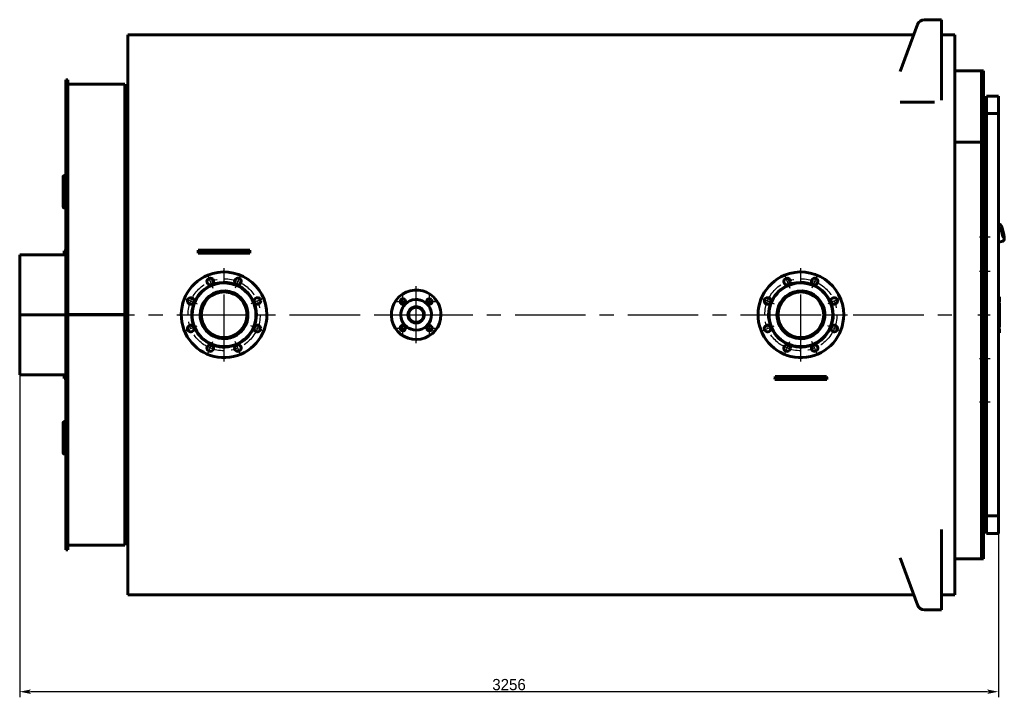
# Model space of a CAD drawing. Header units: millimetres. Extents: x 0 to 4827, y -183 to 841.
# Tile 6 of 6: x 4390 to 4827, y -170 to 131. Entities that reach past the tile are written whole.
import ezdxf

# ---------------------------------------------------------------- set-up
doc = ezdxf.new("R2010")
doc.units = ezdxf.units.MM
for name, pattern in [('CENTER_per1_scale0.196850', [10, 6.25, -1.25, 1.25, -1.25]), ('CENTER_per1_scale0.314961', [16, 10, -2, 2, -2]), ('CENTER_per1_scale0.354331', [18, 11.25, -2.25, 2.25, -2.25]), ('CENTER_per1_scale0.433071', [22, 13.75, -2.75, 2.75, -2.75]), ('CENTER_per3b_scale0.984586', [50.016949, 31.260593, -6.252119, 6.252119, -6.252119]), ('CENTER_per4_scale0.812008', [41.25, 25.78125, -5.15625, 5.15625, -5.15625]), ('CENTER_per6_scale0.935039', [47.5, 29.6875, -5.9375, 5.9375, -5.9375]), ('CENTER_perf_scale0.494739', [25.132741, 15.707963, -3.141593, 3.141593, -3.141593])]:
    doc.linetypes.add(name, pattern=pattern)
doc.styles.add('TextStyle_1', font='T-FLEX Type A.TTF', dxfattribs={"height": 5})
doc.dimstyles.new('DIM_ST_1', dxfattribs={"dimtxt": 5, "dimasz": 5, "dimexe": 2.5, "dimexo": 0, "dimtad": 1, "dimlfac": 7.5, "dimrnd": 0.01, "dimdsep": 46, "dimtxsty": 'TextStyle_1', "dimblk": 'Arrow_3_C7_Status', "dimcen": 0.09, "dimclrd": 7, "dimclre": 7, "dimclrt": 7, "dimazin": 0, "dimtfac": 1, "dimtdec": 0, "dimtmove": 0, "dimatfit": 0, "dimldrblk": 'NONE', "dimfxl": 1, "dimtvp": 1, "dimtolj": 1, "dimarcsym": 0})

# ---------------------------------------------------------------- blocks, each defined once
blk = doc.blocks.new('Arrow_3_C7_Status')
at = {"color": 7, "linetype": 'Continuous', "lineweight": 0}
blk.add_line((-1, 0), (-0.8, 0), dxfattribs=at)
at = {"color": 7}
blk.add_solid([(-1, -0.2), (0, 0), (-0.8, 0), (-1, 0.2)], dxfattribs=at)
blk = doc.blocks.new('*D14')
at = {"color": 7, "lineweight": -2}
for p, q in [((-218.38, 0), (-218.38, -169.81)), ((215.75, -89.3), (215.75, -169.81)), ((210.75, -167.31), (-213.38, -167.31))]:
    blk.add_line(p, q, dxfattribs=at)
at = {"layer": 'Defpoints', "color": 0}
for p in [(-218.38, 0), (215.75, -89.3), (-218.38, -167.31)]:
    blk.add_point(p, dxfattribs=at)
at = {"color": 7, "lineweight": -2, "xscale": 5, "yscale": 5, "zscale": 5}
for p, rotation in [((-218.38, -167.31), 180), ((215.75, -167.31), 360)]:
    blk.add_blockref('Arrow_3_C7_Status', p, dxfattribs=dict(at, rotation=rotation))
at = {"color": 7, "insert": (-1.32, -164.19), "char_height": 5, "attachment_point": 5, "style": 'TextStyle_1'}
blk.add_mtext('\\A1;3256{\\H0.5x;\\S^ ;}', dxfattribs=at)
blk = doc.blocks.new('_None')
blk = doc.blocks.new('Проекция_4')
at = {"color": 7, "linetype": 'Continuous', "lineweight": 60}
for p, q in [((172.1507, 107.9369), (179.8787, 128.8234)), ((187.3507, 131), (183.0049, 131)), ((190.5507, 131), (187.3507, 131)), ((190.5507, 131), (190.5507, 95.3413)), ((-170.3826, -124.3333), (-170.3826, 124.3333)), ((178.2174, 124.3333), (-170.3826, 124.3333)), ((196.4174, 124.3333), (190.5507, 124.3333)), ((196.4174, 124.3333), (196.4174, -124.3333)), ((208.2841, 108.3333), (196.4174, 108.3333)), ((208.2841, 108.3333), (208.2841, -108.3333)), ((209.0841, 108.3333), (208.2841, 108.3333)), ((208.2841, 76.6032), (208.2841, 108.3333)), ((209.0841, 108.3333), (209.0841, -108.3333)), ((-197.8493, 70.2192), (-197.8493, 104.3333)), ((-197.0493, 104.3333), (-197.8493, 104.3333)), ((-197.0493, 70.2192), (-197.0493, 104.3333)), ((-171.7159, 102.3333), (-197.0493, 102.3333)), ((-171.7159, 102.3333), (-171.7159, 0.0893)), ((-170.3826, 101.6667), (-171.7159, 101.6667)), ((210.4174, 97.1191), (215.7507, 97.1191)), ((210.4174, 97.1191), (210.4174, 89.2991)), ((215.7507, 97.1191), (215.7507, 89.2991)), ((172.1507, 94.3471), (187.3507, 94.3471)), ((210.4174, 89.2991), (210.4174, -89.2991)), ((215.7507, 89.2991), (210.4174, 89.2991)), ((215.7507, 89.2991), (215.7507, -89.2991)), ((196.4174, 76.6032), (208.2841, 76.6032)), ((196.4174, 76.6032), (208.2841, 76.6032)), ((208.2841, 76.6032), (208.2841, -108.3333)), ((-197.8493, 70.2192), (-197.8493, 68.0393)), ((-197.0493, 70.2192), (-197.0493, 68.0393)), ((-197.8493, 61.3727), (-197.8493, 68.0393)), ((-197.8493, 68.0393), (-197.0493, 68.0393)), ((-197.0493, 61.3727), (-197.0493, 68.0393)), ((-199.0493, 61.5618), (-199.0493, 48.8464)), ((-197.8493, 61.7746), (-198.3826, 61.7746)), ((-197.8493, 46.0816), (-197.8493, 61.3727)), ((-197.0493, 46.0816), (-197.0493, 61.3727)), ((-199.0493, 47.8444), (-199.0493, 48.8464)), ((-198.3826, 48.3994), (-197.8493, 48.3994)), ((-198.3826, 47.4066), (-197.8493, 47.4066)), ((-197.8493, 43.3139), (-197.8493, 46.0816)), ((-197.0493, 46.0816), (-197.0493, 43.3139)), ((-197.8493, -43.3139), (-197.8493, 43.3139)), ((-197.0493, -43.3139), (-197.0493, 43.3139)), ((210.4174, 40.1333), (209.0841, 40.1333)), ((216.1144, 40.2418), (215.7507, 40.1574)), ((216.1566, 40.1079), (216.1039, 40.1641)), ((216.3056, 40.1094), (216.2009, 40.2235)), ((216.2662, 40.1014), (216.2852, 40.1086)), ((216.343, 40.088), (216.3242, 40.0809)), ((216.3466, 40.0882), (216.343, 40.088)), ((209.9212, 37.641), (209.0841, 37.641)), ((210.4174, 38.256), (210.4173, 38.2559)), ((209.0841, 31.641), (210.3967, 31.641)), ((210.4054, 31.6421), (210.4174, 31.6449)), ((215.7507, 32.2186), (217.8625, 32.7087)), ((217.8378, 32.8482), (217.8151, 32.7746)), ((217.9729, 32.9099), (217.929, 32.7613)), ((217.9292, 32.763), (217.9723, 32.9089)), ((217.9334, 32.9019), (217.9539, 32.9027)), ((217.9967, 32.9466), (218.0033, 32.9491)), ((-197.8493, 26.6667), (-218.3826, 26.6667)), ((-218.3826, 26.6667), (-218.3826, 0.0023)), ((-198.6493, 27), (-198.6493, 28.3333)), ((-198.6493, 28.3333), (-197.9826, 28.3333)), ((-198.6493, 28.3333), (-197.9826, 28.3333)), ((-198.6493, 27), (-198.6493, 28.3333)), ((-198.6493, 27), (-198.6493, 26.6667)), ((-198.6493, 27), (-198.6493, 26.6667)), ((-197.9826, 28.3333), (-197.9826, 27)), ((-197.9826, 28.3333), (-197.9826, 27)), ((-197.8493, 27.3333), (-197.9826, 27.3333)), ((-197.9826, 26.6667), (-197.9826, 27)), ((-197.9826, 26.6667), (-197.9826, 27)), ((-136.8713, 28.6667), (-139.2023, 28.6667)), ((-136.8713, 27.3333), (-139.1412, 27.3333)), ((-118.5606, 28.6667), (-136.8713, 28.6667)), ((-118.5606, 27.3333), (-136.8713, 27.3333)), ((-116.2296, 28.6667), (-118.5606, 28.6667)), ((-116.2907, 27.3333), (-118.5606, 27.3333)), ((210.4174, 30), (209.0841, 30)), ((210.4174, 20.8), (209.0841, 20.8)), ((209.0841, 17.8667), (210.4174, 17.8667)), ((209.6441, 5.2833), (209.0841, 5.2833)), ((209.6441, 4.9678), (209.0841, 4.9678)), ((209.6441, 4.8783), (209.0841, 4.8783)), ((209.6441, 4.8618), (209.0841, 4.8618)), ((209.6441, 4.7929), (209.0841, 4.7929)), ((209.6441, 4.7364), (209.0841, 4.7364)), ((209.6441, 4.4003), (209.0841, 4.4003)), ((209.6441, 4.9678), (209.6441, 5.2833)), ((209.6441, 4.8783), (209.6441, 4.9678)), ((209.6441, 4.8618), (209.6441, 4.8783)), ((209.6441, 4.8349), (209.6441, 4.8618)), ((209.6441, 4.7929), (209.6441, 4.8349)), ((209.6441, 4.7364), (209.6441, 4.7929)), ((209.6441, 4.4003), (209.6441, 4.7364)), ((209.6441, 4.2887), (209.6441, 4.4003)), ((216.3107, 7.9948), (215.7507, 7.9948)), ((216.3107, 5.5004), (215.7507, 5.5004)), ((216.3107, 5.4988), (215.7507, 5.4988)), ((216.3107, 5.4712), (215.7507, 5.4712)), ((216.3107, 5.1581), (215.7507, 5.1581)), ((216.3107, 6.3145), (216.3107, 7.9948)), ((216.3107, 5.5004), (216.3107, 6.3145)), ((216.3107, 5.4988), (216.3107, 5.499)), ((216.3107, 5.4712), (216.3107, 5.4988)), ((216.3107, 3.8955), (216.3107, 5.1581)), ((-218.3826, 0.0023), (-218.3826, 0.0023)), ((-218.3826, 0.0023), (-197.8493, 0.0023)), ((-218.3826, 0.0023), (-197.8493, 0.0023)), ((-218.3826, -0.0023), (-218.3826, 0.0023)), ((-171.7159, 0.0893), (-197.0493, 0.0893)), ((-171.7159, 0.0887), (-197.0493, 0.0887)), ((-171.7159, 0.0887), (-171.7159, 0.0893)), ((209.6441, 4.2887), (209.0841, 4.2887)), ((209.6441, 4.2749), (209.0841, 4.2749)), ((209.6441, 4.2639), (209.0841, 4.2639)), ((209.6441, 4.2529), (209.0841, 4.2529)), ((209.6441, 4.2377), (209.0841, 4.2377)), ((209.6441, 4.1565), (209.0841, 4.1565)), ((209.6441, 3.8382), (209.0841, 3.8382)), ((209.6441, 3.7942), (209.0841, 3.7942)), ((209.6441, 3.3643), (209.0841, 3.3643)), ((209.6441, 3.0681), (209.0841, 3.0681)), ((209.6441, 2.4579), (209.0841, 2.4579)), ((209.6441, 2.4221), (209.0841, 2.4221)), ((209.6441, 2.0515), (209.0841, 2.0515)), ((209.6441, 1.8793), (209.0841, 1.8793)), ((209.6441, 1.7181), (209.0841, 1.7181)), ((209.6441, 1.3448), (209.0841, 1.3448)), ((209.6441, 1.2994), (209.0841, 1.2994)), ((209.6441, 1.258), (209.0841, 1.258)), ((209.6441, 0.8227), (209.0841, 0.8227)), ((209.6441, 0.4549), (209.0841, 0.4549)), ((209.6441, 0.0196), (209.0841, 0.0196)), ((209.6441, 4.2749), (209.6441, 4.2887)), ((209.6441, 4.2639), (209.6441, 4.2749)), ((209.6441, 4.2529), (209.6441, 4.2639)), ((209.6441, 4.2377), (209.6441, 4.2529)), ((209.6441, 4.1565), (209.6441, 4.2377)), ((209.6441, 3.8382), (209.6441, 4.1565)), ((209.6441, 3.3643), (209.6441, 3.7942)), ((209.6441, 3.0681), (209.6441, 3.3643)), ((209.6441, 2.4221), (209.6441, 2.4579)), ((209.6441, 2.0515), (209.6441, 2.4221)), ((209.6441, 1.8793), (209.6441, 2.0515)), ((209.6441, 1.7181), (209.6441, 1.8793)), ((209.6441, 1.3448), (209.6441, 1.7181)), ((209.6441, 1.2994), (209.6441, 1.3448)), ((209.6441, 0.8227), (209.6441, 1.258)), ((209.6441, 0.4549), (209.6441, 0.8227)), ((209.6441, 0.0196), (209.6441, 0.4549)), ((216.3107, 3.8955), (215.7507, 3.8955)), ((216.3107, 3.6348), (215.7507, 3.6348)), ((216.3107, 3.5307), (215.7507, 3.5307)), ((216.3107, 2.4088), (215.7507, 2.4088)), ((216.3107, 3.6348), (216.3107, 3.8955)), ((216.3107, 3.5321), (216.3107, 3.6335)), ((216.3107, 3.4758), (216.3107, 3.5307)), ((216.3107, 2.7288), (216.3107, 3.4758)), ((216.3107, 2.6446), (216.3107, 2.7288)), ((216.3107, 2.4114), (216.3107, 2.6446)), ((216.3107, 2.3554), (216.3107, 2.4088)), ((216.3107, 1.6043), (216.3107, 2.3554)), ((216.3107, 1.522), (216.3107, 1.6043)), ((216.3107, 1.277), (216.3107, 1.522)), ((216.3107, 1.1679), (216.3107, 1.2754)), ((216.3107, 0.1345), (216.3107, 1.1679)), ((216.3107, -0.4472), (216.3107, 0.1345)), ((-218.3826, -0.0023), (-218.3826, -26.6667)), ((-218.3826, -0.0023), (-218.3826, -0.0023)), ((-218.3826, -0.0023), (-197.8493, -0.0023)), ((-218.3826, -0.0023), (-197.8493, -0.0023)), ((-171.7159, -0.0887), (-197.0493, -0.0887)), ((-171.7159, -0.0893), (-197.0493, -0.0893)), ((-171.7159, -0.0893), (-171.7159, -0.0887)), ((-171.7159, -0.0893), (-171.7159, -102.3333)), ((209.6441, -0.1154), (209.0841, -0.1154)), ((209.6441, -0.5287), (209.0841, -0.5287)), ((209.6441, -0.665), (209.0841, -0.665)), ((209.6441, -0.6871), (209.0841, -0.6871)), ((209.6441, -0.7119), (209.0841, -0.7119)), ((209.6441, -0.8538), (209.0841, -0.8538)), ((209.6441, -1.2643), (209.0841, -1.2643)), ((209.6441, -1.4475), (209.0841, -1.4475)), ((209.6441, -1.5936), (209.0841, -1.5936)), ((209.6441, -1.7492), (209.0841, -1.7492)), ((209.6441, -2.5289), (209.0841, -2.5289)), ((209.6441, -2.6281), (209.0841, -2.6281)), ((209.6441, -3.5731), (209.0841, -3.5731)), ((209.6441, -3.7412), (209.0841, -3.7412)), ((209.6441, -4.0374), (209.0841, -4.0374)), ((209.6441, -4.1806), (209.0841, -4.1806)), ((209.6441, -0.5287), (209.6441, -0.1154)), ((209.6441, -0.665), (209.6441, -0.5287)), ((209.6441, -0.6871), (209.6441, -0.665)), ((209.6441, -0.7119), (209.6441, -0.6871)), ((209.6441, -0.8538), (209.6441, -0.7119)), ((209.6441, -1.2643), (209.6441, -0.8538)), ((209.6441, -1.5936), (209.6441, -1.4475)), ((209.6441, -1.7492), (209.6441, -1.5936)), ((209.6441, -1.9875), (209.6441, -1.7492)), ((209.6441, -2.2259), (209.6441, -1.9875)), ((209.6441, -2.4242), (209.6441, -2.2259)), ((209.6441, -2.5289), (209.6441, -2.4242)), ((209.6441, -3.5731), (209.6441, -2.6281)), ((209.6441, -4.0374), (209.6441, -3.7412)), ((209.6441, -4.5016), (209.6441, -4.1806)), ((216.3107, -0.4487), (215.7507, -0.4487)), ((216.3107, -3.3909), (215.7507, -3.3909)), ((216.3107, -3.8586), (215.7507, -3.8586)), ((216.3107, -1.7128), (216.3107, -0.4491)), ((216.3107, -1.7115), (216.3107, -1.7066)), ((216.3107, -3.3909), (216.3107, -1.7128)), ((216.3107, -3.8586), (216.3107, -3.3909)), ((216.3107, -5.6069), (216.3107, -3.8586)), ((209.6441, -4.5016), (209.0841, -4.5016)), ((209.6441, -4.6807), (209.0841, -4.6807)), ((209.6441, -4.7345), (209.0841, -4.7345)), ((209.6441, -4.7654), (209.0841, -4.7654)), ((209.6441, -4.7909), (209.0841, -4.7909)), ((209.6441, -4.9714), (209.0841, -4.9714)), ((209.6441, -5.2924), (209.0841, -5.2924)), ((209.6441, -4.6807), (209.6441, -4.5016)), ((209.6441, -4.7103), (209.6441, -4.6807)), ((209.6441, -4.7345), (209.6441, -4.7103)), ((209.6441, -4.7654), (209.6441, -4.7345)), ((209.6441, -4.7909), (209.6441, -4.7654)), ((209.6441, -4.9714), (209.6441, -4.7909)), ((209.6441, -5.2924), (209.6441, -4.9714)), ((216.3107, -5.6069), (215.7507, -5.6069)), ((216.3107, -5.6069), (215.7507, -5.6069)), ((216.3107, -6.0207), (215.7507, -6.0207)), ((216.3107, -7.3375), (215.7507, -7.3375)), ((216.3107, -8.0051), (215.7507, -8.0051)), ((216.3107, -5.6069), (216.3107, -5.6069)), ((216.3107, -7.3375), (216.3107, -6.0207)), ((216.3107, -8.0051), (216.3107, -7.3375)), ((210.4174, -17.8667), (209.0841, -17.8667)), ((209.0841, -20.8), (210.4174, -20.8)), ((-218.3826, -26.6667), (-197.8493, -26.6667)), ((-198.6493, -26.6667), (-198.6493, -27)), ((-198.6493, -26.6667), (-198.6493, -27)), ((-198.6493, -28.3333), (-198.6493, -27)), ((-198.6493, -28.3333), (-198.6493, -27)), ((-197.9826, -28.3333), (-198.6493, -28.3333)), ((-197.9826, -28.3333), (-198.6493, -28.3333)), ((-197.9826, -27), (-197.9826, -26.6667)), ((-197.9826, -27), (-197.9826, -26.6667)), ((-197.9826, -27), (-197.9826, -28.3333)), ((-197.9826, -27), (-197.9826, -28.3333)), ((-197.9826, -27.3333), (-197.8493, -27.3333)), ((118.9954, -28.6667), (116.6644, -28.6667)), ((118.9954, -27.3333), (116.7254, -27.3333)), ((137.3061, -27.3333), (118.9954, -27.3333)), ((137.3061, -28.6667), (118.9954, -28.6667)), ((139.576, -27.3333), (137.3061, -27.3333)), ((139.6371, -28.6667), (137.3061, -28.6667)), ((209.0841, -30), (210.4174, -30)), ((210.4174, -37.2), (209.0841, -37.2)), ((-197.8493, -46.0816), (-197.8493, -43.3139)), ((-197.0493, -43.3139), (-197.0493, -46.0816)), ((209.0841, -40.1333), (210.4174, -40.1333)), ((-199.0493, -47.8444), (-199.0493, -48.8464)), ((-197.8493, -47.4066), (-198.3826, -47.4066)), ((-197.8493, -61.3727), (-197.8493, -46.0816)), ((-197.0493, -61.3727), (-197.0493, -46.0816)), ((-199.0493, -48.8464), (-199.0493, -61.5618)), ((-197.8493, -48.3994), (-198.3826, -48.3994)), ((-198.3826, -61.7746), (-197.8493, -61.7746)), ((-197.8493, -68.0393), (-197.8493, -61.3727)), ((-197.0493, -68.0393), (-197.0493, -61.3727)), ((-197.8493, -70.2192), (-197.8493, -68.0393)), ((-197.8493, -68.0393), (-197.0493, -68.0393)), ((-197.0493, -70.2192), (-197.0493, -68.0393)), ((-197.8493, -104.3333), (-197.8493, -70.2192)), ((-197.0493, -104.3333), (-197.0493, -70.2192)), ((210.4174, -89.2991), (210.4174, -97.1191)), ((210.4174, -89.2991), (215.7507, -89.2991)), ((215.7507, -89.2991), (215.7507, -97.1191)), ((190.5507, -95.3413), (190.5507, -131)), ((215.7507, -97.1191), (210.4174, -97.1191)), ((-197.8493, -104.3333), (-197.0493, -104.3333)), ((-197.0493, -102.3333), (-171.7159, -102.3333)), ((-171.7159, -101.6667), (-170.3826, -101.6667)), ((179.8787, -128.8234), (172.1507, -107.9369)), ((196.4174, -108.3333), (208.2841, -108.3333)), ((208.2841, -108.3333), (209.0841, -108.3333)), ((-170.3826, -124.3333), (178.2174, -124.3333)), ((190.5507, -124.3333), (196.4174, -124.3333)), ((187.3507, -131), (183.0049, -131)), ((187.3507, -131), (190.5507, -131))]:
    blk.add_line(p, q, dxfattribs=at)
at = {"color": 7, "linetype": 'CENTER_per1_scale0.196850', "lineweight": 25}
for p, q in [((207.4174, 34.641), (212.0841, 34.641)), ((207.4174, 19.3333), (212.0841, 19.3333)), ((207.4174, -19.3333), (212.0841, -19.3333)), ((207.4174, -38.6667), (212.0841, -38.6667))]:
    blk.add_line(p, q, dxfattribs=at)
at = {"color": 7, "linetype": 'CENTER_per1_scale0.433071', "lineweight": 25}
for p, q in [((-135.0379, 17.6769), (-132.6398, 11.8872)), ((-120.3939, 17.6769), (-122.7921, 11.8872)), ((120.8287, 17.6769), (123.2269, 11.8873)), ((135.4727, 17.6769), (133.0746, 11.8873)), ((-145.3928, 7.322), (-139.6032, 4.9239)), ((-110.039, 7.322), (-115.8287, 4.9239)), ((110.4738, 7.322), (116.2635, 4.9239)), ((145.8276, 7.322), (140.038, 4.9239)), ((-145.3928, -7.322), (-139.6032, -4.9239)), ((-110.039, -7.322), (-115.8287, -4.9239)), ((110.4738, -7.322), (116.2635, -4.9239)), ((145.8276, -7.322), (140.038, -4.9239)), ((-135.0379, -17.6769), (-132.6398, -11.8872)), ((-120.3939, -17.6769), (-122.7921, -11.8872)), ((120.8287, -17.6769), (123.2269, -11.8872)), ((135.4727, -17.6769), (133.0746, -11.8872))]:
    blk.add_line(p, q, dxfattribs=at)
at = {"color": 7, "linetype": 'CENTER_per6_scale0.935039', "lineweight": 25}
for p, q in [((-127.7159, -20.6667), (-127.7159, 20.6667)), ((128.1507, -20.6667), (128.1507, 20.6667)), ((107.4841, 0), (148.8174, 0)), ((-148.3826, 0), (-107.0493, 0))]:
    blk.add_line(p, q, dxfattribs=at)
at = {"color": 7, "linetype": 'CENTER_per1_scale0.354331', "lineweight": 25}
for p, q in [((-48.4085, 3.0259), (-48.4085, 8.7592)), ((-36.6234, 3.0259), (-36.6234, 8.7592)), ((-51.2752, 5.8926), (-45.5418, 5.8926)), ((-39.49, 5.8926), (-33.7567, 5.8926)), ((-48.4085, -8.7592), (-48.4085, -3.0259)), ((-36.6234, -8.7592), (-36.6234, -3.0259)), ((-51.2752, -5.8926), (-45.5418, -5.8926)), ((-39.49, -5.8926), (-33.7567, -5.8926))]:
    blk.add_line(p, q, dxfattribs=at)
at = {"color": 7, "linetype": 'CENTER_per4_scale0.812008', "lineweight": 25}
for p, q in [((-42.5159, -12.6667), (-42.5159, 12.6667)), ((-55.1826, 0), (-29.8493, 0))]:
    blk.add_line(p, q, dxfattribs=at)
at = {"color": 7, "linetype": 'CENTER_per3b_scale0.984586', "lineweight": 25}
blk.add_line((-198.7159, 0), (198.0841, 0), dxfattribs=at)
at = {"color": 7, "linetype": 'CENTER_per1_scale0.314961', "lineweight": 25}
blk.add_line((206.6174, 0), (212.0841, 0), dxfattribs=at)
at = {"color": 7, "lineweight": 60, "flags": 128}
for points in [[(-198.3826, 61.7746), (-198.4479, 61.7736), (-198.5127, 61.7706), (-198.5761, 61.7656), (-198.6377, 61.7587), (-198.6969, 61.7498), (-198.753, 61.7392), (-198.8055, 61.7269), (-198.854, 61.713), (-198.8979, 61.6976), (-198.9369, 61.6808), (-198.9705, 61.6629), (-198.9985, 61.644), (-199.0205, 61.6242), (-199.0364, 61.6038), (-199.046, 61.5829), (-199.0493, 61.5618)], [(-199.0493, 48.8464), (-199.046, 48.8028), (-199.0364, 48.7596), (-199.0205, 48.7171), (-198.9985, 48.6759), (-198.9705, 48.6363), (-198.9369, 48.5987), (-198.8979, 48.5634), (-198.854, 48.5308), (-198.8055, 48.5013), (-198.753, 48.4751), (-198.6969, 48.4524), (-198.6377, 48.4336), (-198.5761, 48.4187), (-198.5127, 48.408), (-198.4479, 48.4015), (-198.3826, 48.3994)], [(-199.0493, 47.8444), (-199.046, 47.8017), (-199.0364, 47.7594), (-199.0205, 47.7178), (-198.9985, 47.6774), (-198.9705, 47.6386), (-198.9369, 47.6018), (-198.8979, 47.5672), (-198.854, 47.5353), (-198.8055, 47.5064), (-198.753, 47.4807), (-198.6969, 47.4585), (-198.6377, 47.4401), (-198.5761, 47.4255), (-198.5127, 47.415), (-198.4479, 47.4087), (-198.3826, 47.4066)], [(218.0035, 32.9485), (218.0308, 32.9582), (218.0605, 32.9712), (218.0889, 32.9861), (218.1158, 33.0027), (218.1411, 33.0207), (218.1648, 33.0401), (218.187, 33.0606), (218.2075, 33.0821), (218.2264, 33.1045), (218.2439, 33.1277), (218.26, 33.1518), (218.2749, 33.1768), (218.2886, 33.2027), (218.3013, 33.2299), (218.3132, 33.2587), (218.3242, 33.2895), (218.3346, 33.3231), (218.3443, 33.3603), (218.3534, 33.4023), (218.3617, 33.45), (218.3688, 33.5027), (218.3743, 33.5575), (218.3782, 33.6121), (218.3808, 33.6664), (218.3822, 33.7209), (218.3827, 33.7758), (218.3823, 33.8315), (218.3811, 33.8882), (218.3791, 33.946), (218.3765, 34.005), (218.3731, 34.0652), (218.3691, 34.1267), (218.3644, 34.1896), (218.3591, 34.2538), (218.3531, 34.3193), (218.3466, 34.3862), (218.3394, 34.4544), (218.3317, 34.5238), (218.3233, 34.5946), (218.3144, 34.6666), (218.3048, 34.7398), (218.2948, 34.8142), (218.2841, 34.8897), (218.2729, 34.9663), (218.2612, 35.044), (218.2489, 35.1226), (218.2361, 35.2023), (218.2228, 35.2828), (218.209, 35.3642), (218.1947, 35.4465), (218.1799, 35.5295), (218.1647, 35.6132), (218.1489, 35.6975), (218.1327, 35.7825), (218.1161, 35.868), (218.0991, 35.954), (218.0816, 36.0404), (218.0637, 36.1272), (218.0455, 36.2143), (218.0268, 36.3016), (218.0078, 36.3892), (217.9884, 36.4768), (217.9687, 36.5646), (217.9486, 36.6524), (217.9283, 36.7401), (217.9076, 36.8277), (217.8867, 36.9152), (217.8655, 37.0024), (217.844, 37.0894), (217.8223, 37.176), (217.8003, 37.2622), (217.7782, 37.348), (217.7558, 37.4332), (217.7332, 37.5179), (217.7105, 37.6019), (217.6876, 37.6852), (217.6646, 37.7678), (217.6415, 37.8496), (217.6182, 37.9306), (217.5949, 38.0106), (217.5715, 38.0897), (217.548, 38.1678), (217.5244, 38.2449), (217.5008, 38.3208), (217.4772, 38.3955), (217.4535, 38.4691), (217.4299, 38.5415), (217.4062, 38.6125), (217.3826, 38.6822), (217.359, 38.7506), (217.3354, 38.8176), (217.3119, 38.8832), (217.2884, 38.9473), (217.265, 39.0099), (217.2416, 39.071), (217.2183, 39.1306), (217.195, 39.1886), (217.1718, 39.2452), (217.1485, 39.3001), (217.1253, 39.3536), (217.102, 39.4055), (217.0787, 39.456), (217.0552, 39.505), (217.0314, 39.5527), (217.0074, 39.5992), (216.9827, 39.6446), (216.9573, 39.689), (216.9308, 39.7328), (216.9026, 39.7763), (216.8722, 39.8197), (216.8434, 39.8574), (216.8164, 39.8896), (216.7909, 39.9174), (216.7663, 39.9417), (216.7423, 39.9634), (216.7184, 39.983), (216.6943, 40.0007), (216.6699, 40.0169), (216.6448, 40.0317), (216.619, 40.045), (216.5925, 40.0569), (216.5651, 40.0673), (216.5337, 40.0769), (216.5015, 40.0845), (216.4687, 40.0897), (216.4354, 40.0927), (216.402, 40.0932), (216.3686, 40.0913), (216.3466, 40.0884)], [(210.4174, 37.4956), (210.3369, 37.5253), (210.2624, 37.5527), (210.1937, 37.5773), (210.1286, 37.5991), (210.0693, 37.6168), (210.0155, 37.6299), (209.9685, 37.6378), (209.9259, 37.641), (209.8877, 37.6391), (209.8526, 37.6317), (209.8215, 37.6188), (209.7942, 37.6002), (209.7692, 37.5744), (209.748, 37.5423), (209.7305, 37.5039), (209.7161, 37.4579), (209.7053, 37.4055), (209.6981, 37.3466), (209.6942, 37.2797), (209.694, 37.2063), (209.6974, 37.1267), (209.7047, 37.0387), (209.7159, 36.9447), (209.7311, 36.8452), (209.75, 36.7426), (209.773, 36.6353), (209.8003, 36.5239), (209.8332, 36.4052), (209.8711, 36.2831), (209.9145, 36.1584), (209.9609, 36.0386), (210.0129, 35.9176), (210.0708, 35.7964), (210.1202, 35.7025), (210.1737, 35.6093), (210.2314, 35.5173), (210.2933, 35.4271), (210.3534, 35.3472), (210.4174, 35.2694)], [(217.9728, 32.9096), (217.9727, 32.9094), (217.9721, 32.9089)], [(218.0032, 32.9483), (218.0032, 32.9483), (218.0034, 32.9484)], [(216.3107, 1.2758), (216.0573, 1.2758), (215.7507, 1.2758)], [(-198.3826, -47.4066), (-198.4479, -47.4087), (-198.5127, -47.415), (-198.5761, -47.4255), (-198.6377, -47.4401), (-198.6969, -47.4585), (-198.753, -47.4807), (-198.8055, -47.5064), (-198.854, -47.5353), (-198.8979, -47.5672), (-198.9369, -47.6018), (-198.9705, -47.6386), (-198.9985, -47.6774), (-199.0205, -47.7178), (-199.0364, -47.7594), (-199.046, -47.8017), (-199.0493, -47.8444)], [(-198.3826, -48.3994), (-198.4479, -48.4015), (-198.5127, -48.408), (-198.5761, -48.4187), (-198.6377, -48.4336), (-198.6969, -48.4524), (-198.753, -48.4751), (-198.8055, -48.5013), (-198.854, -48.5308), (-198.8979, -48.5634), (-198.9369, -48.5987), (-198.9705, -48.6363), (-198.9985, -48.6759), (-199.0205, -48.7171), (-199.0364, -48.7596), (-199.046, -48.8028), (-199.0493, -48.8464)], [(-199.0493, -61.5618), (-199.046, -61.5829), (-199.0364, -61.6038), (-199.0205, -61.6242), (-198.9985, -61.644), (-198.9705, -61.6629), (-198.9369, -61.6808), (-198.8979, -61.6976), (-198.854, -61.713), (-198.8055, -61.7269), (-198.753, -61.7392), (-198.6969, -61.7498), (-198.6377, -61.7587), (-198.5761, -61.7656), (-198.5127, -61.7706), (-198.4479, -61.7736), (-198.3826, -61.7746)]]:
    blk.add_lwpolyline(points, dxfattribs=at)
at = {"color": 7, "linetype": 'CENTER_perf_scale0.494739', "lineweight": 25}
for centre in [(-127.7159, 0), (128.1507, 0)]:
    blk.add_circle(centre, 16, dxfattribs=at)
at = {"color": 7, "linetype": 'Continuous', "lineweight": 60}
blk.add_circle((-42.5159, 0), 3.3333, dxfattribs=at)
for centre, radius, start, end in [((183.0049, 127.6667), 3.3333, 90, 159.695526), ((216.1293, 40.1769), 0.0666, 101.860091, 119.984599), ((216.1444, 40.1115), 0.1338, 83.246041, 102.953122), ((216.1927, 40.158), 0.066, 82.812362, 120.239011), ((216.1525, 40.1781), 0.0667, 42.54453, 83.506796), ((216.2596, 40.4768), 0.3754, 266.153297, 271.003631), ((216.3545, 40.1542), 0.0661, 222.511553, 263.286553), ((216.3464, 40.0878), 0.000842, 103.54951, 103.744194), ((216.3464, 40.0878), 0.000842, 71.050748, 100.585823), ((210.395, 31.6904), 0.0495, 271.957596, 296.950474), ((217.8467, 32.7736), 0.0666, 263.46734, 283.717241), ((217.8323, 32.838), 0.1328, 283.133174, 300.034029), ((217.8958, 32.8183), 0.066, 262.816546, 300.234827), ((217.8655, 32.7808), 0.0667, 299.692719, 343.415804), ((218.0366, 32.8911), 0.0662, 120.881446, 163.629827), ((-720.7336, 1.3641), 582.1718, 2.5566656, 2.6880263), ((465.302, 1.3641), 582.1721, 177.3119737, 177.4433343), ((-127.7159, 0), 19, 112.5, 359.999999), ((-127.7159, 0), 19, 360, 112.5), ((128.1507, 0), 19, 112.5, 360), ((128.1507, 0), 19, 360, 112.5), ((-127.7159, 0), 14.3333, 112.5, 0.000149), ((-133.8389, 14.7821), 1.4667, 112.5, 0.000016), ((-133.8389, 14.7821), 1.4667, 0.000016, 112.5), ((-127.7159, 0), 14.3333, 0, 112.5), ((-127.7159, 0), 14.1333, 0.000002, 112.5), ((-121.593, 14.7821), 1.4667, 112.5, 0), ((-121.593, 14.7821), 1.4667, 0, 112.5), ((128.1507, 0), 14.3333, 112.5, 0.000149), ((122.0278, 14.7821), 1.4667, 112.5, 0), ((122.0278, 14.7821), 1.4667, 0, 112.5), ((128.1507, 0), 14.3333, 0, 112.5), ((128.1507, 0), 14.1333, 0, 112.5), ((134.2737, 14.7821), 1.4667, 112.5, 0), ((134.2737, 14.7821), 1.4667, 0, 112.5), ((-127.7159, 0), 14.1333, 112.5, 0.000001), ((-127.7159, 0), 10.62, 292.5, 180), ((-127.7159, 0), 10.1333, 90, 359.999998), ((-127.7159, 0), 10.1333, 359.999998, 90), ((-42.5159, 0), 11, 45, 0.000002), ((128.1507, 0), 14.1333, 112.5, 0), ((128.1507, 0), 10.62, 292.5, 180), ((128.1507, 0), 10.1333, 90, 360), ((128.1507, 0), 10.1333, 360, 90), ((-142.498, 6.1229), 1.4667, 112.5, 0), ((-142.498, 6.1229), 1.4667, 0, 112.5), ((-112.9339, 6.1229), 1.4667, 112.5, 0), ((-112.9339, 6.1229), 1.4667, 0, 112.5), ((-48.4085, 5.8926), 1.2, 45, 360), ((-42.5159, 0), 6.8, 45, 359.999998), ((-48.4085, 5.8926), 1.2, 360, 45), ((-36.6234, 5.8926), 1.2, 45, 360), ((-42.5159, 0), 6.8, 359.999998, 45), ((-36.6234, 5.8926), 1.2, 360, 45), ((-42.5159, 0), 11, 0.000002, 45), ((113.3687, 6.1229), 1.4667, 112.5, 0), ((113.3687, 6.1229), 1.4667, 0, 112.5), ((142.9328, 6.1229), 1.4667, 112.5, 0), ((142.9328, 6.1229), 1.4667, 0, 112.5), ((-42.5159, 0), 3.6333, 225, 179.999999), ((-42.5159, 0), 3.6333, 179.999999, 225), ((128.1507, 0), 10.62, 180, 292.5), ((-127.7159, 0), 10.62, 180, 292.5), ((-142.498, -6.1229), 1.4667, 112.5, 360), ((-142.498, -6.1229), 1.4667, 360, 112.5), ((-112.9339, -6.1229), 1.4667, 112.5, 0), ((-112.9339, -6.1229), 1.4667, 0, 112.5), ((-48.4085, -5.8926), 1.2, 45, 360), ((-48.4085, -5.8926), 1.2, 360, 45), ((-36.6234, -5.8926), 1.2, 45, 360), ((-36.6234, -5.8926), 1.2, 360, 45), ((113.3687, -6.1229), 1.4667, 112.5, 0), ((113.3687, -6.1229), 1.4667, 0, 112.5), ((142.9328, -6.1229), 1.4667, 112.5, 0), ((142.9328, -6.1229), 1.4667, 0, 112.5), ((-133.8389, -14.7821), 1.4667, 112.5, 0.000016), ((-133.8389, -14.7821), 1.4667, 0.000016, 112.5), ((-121.593, -14.7821), 1.4667, 112.5, 0), ((-121.593, -14.7821), 1.4667, 0, 112.5), ((122.0278, -14.7821), 1.4667, 112.5, 0), ((122.0278, -14.7821), 1.4667, 0, 112.5), ((134.2737, -14.7821), 1.4667, 112.5, 0), ((134.2737, -14.7821), 1.4667, 0, 112.5), ((-464.8669, -1.3641), 582.1719, 357.3119737, 357.4433343), ((721.1686, -1.3641), 582.1721, 182.5566657, 182.6880263), ((183.0049, -127.6667), 3.3333, 200.304474, 270)]:
    blk.add_arc(centre, radius, start, end, dxfattribs=at)
for centre, major_axis, ratio, start_param, end_param in [((216.1525, 40.1781), (0.0491, 0.0451), 0.11935566, 6.14979099, 6.28318531), ((217.1195, 36.5057), (-0.836, 3.6026), 0.12940953, 6.23768873, 6.27970926), ((217.5236, 36.5994), (-0.5274, 2.2729), 0.12940953, 6.27970931, 9.42477796), ((217.1372, 36.5097), (0.5274, -2.2729), 0.12940953, 0.71654013, 2.42505252), ((217.1372, 36.5097), (-0.5274, 2.2729), 0.12940953, 3.85813278, 5.56664518), ((217.5236, 36.5994), (0.5274, -2.2729), 0.12940953, 0, 3.13811665), ((217.9464, 32.8742), (-0.0111, 0.0657), 0.60453116, 0.08639428, 1.26770856), ((217.1195, 36.5057), (0.836, -3.6026), 0.12940953, 6.27970926, 6.32173022), ((217.1698, 36.5173), (0.8285, -3.5704), 0.12940953, 6.23768726, 6.27970931)]:
    blk.add_ellipse(centre, major_axis=major_axis, ratio=ratio, start_param=start_param, end_param=end_param, dxfattribs=at)
dim = blk.add_linear_dim(base=(-218.3826, -167.31), p1=(215.7507, -89.2991), p2=(-218.3826, -0.0023), angle=180, text='<>{\\H0.5x;\\S^ ;}', dimstyle='DIM_ST_1')
dim.commit()
dim.dimension.update_dxf_attribs({"geometry": '*D14', "text_midpoint": (-1.3159, -167.31), "dimtype": 160})

msp = doc.modelspace()

# ---------------------------------------------------------------- block references
msp.add_blockref('Проекция_4', (4608.53, 0))

doc.saveas('drawing.dxf')
